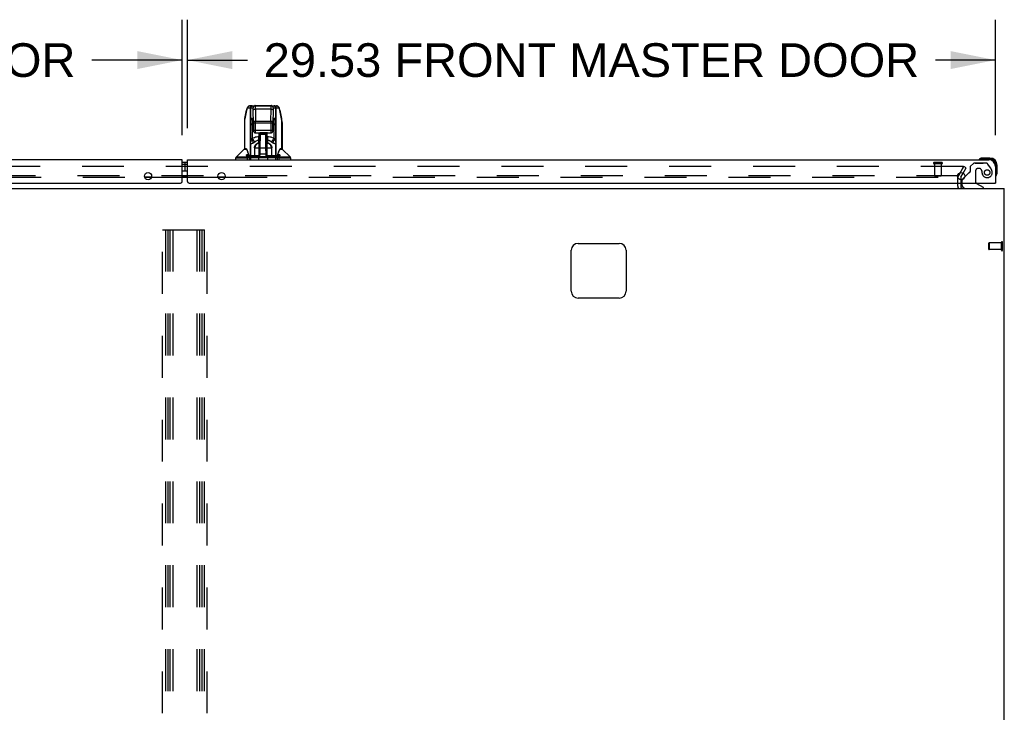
# Model space of a CAD drawing. Header units: inches. Extents: x 0 to 279, y 0 to 180.
# Tile 40 of 41: x 183 to 219, y 125 to 150. Entities that reach past the tile are written whole.
import ezdxf

# ---------------------------------------------------------------- set-up
doc = ezdxf.new("R2010")
doc.units = ezdxf.units.IN
doc.header["$LTSCALE"] = 15.327869
doc.header["$MEASUREMENT"] = 0
doc.linetypes.add('HIDDEN', pattern=[0.2, 0.1, -0.1])
doc.layers.get('0').update_dxf_attribs({"linetype": 'CONTINUOUS'})
for name, color, linetype in [('DEFAULT_2', 8, 'HIDDEN'), ('DIMENSIONS', 7, 'CONTINUOUS'), ('FRONT_MASTER_DOOR_ASSEMBLY', 7, 'CONTINUOUS'), ('FRONT_SLAVE_DOOR_ASSEMBLY', 7, 'CONTINUOUS')]:
    doc.layers.add(name, color=color, linetype=linetype)
doc.styles.get("Standard").update_dxf_attribs({"font": 'arial.ttf'})
doc.dimstyles.new('DIMSTYLE_1', dxfattribs={"dimtxt": 1.229508, "dimasz": 1.639344, "dimexe": 0.09, "dimexo": 0.07, "dimgap": 0.0375, "dimtad": 0, "dimtih": 1, "dimtoh": 1, "dimzin": 4, "dimdsep": 46, "dimtxsty": 'Standard', "dimblk": '_FILLED', "dimblk1": '_FILLED', "dimblk2": '_FILLED', "dimcen": 0.09, "dimazin": 1, "dimtfac": 1, "dimtdec": 3, "dimtofl": 0, "dimtmove": 0, "dimatfit": 3, "dimldrblk": '_FILLED', "dimfxl": 0, "dimtolj": 1, "dimtzin": 4, "dimarcsym": 0})

# ---------------------------------------------------------------- blocks, each defined once
blk = doc.blocks.new('_FILLED')
at = {"color": 0, "linetype": 'ByBlock'}
blk.add_solid([(0, 0), (-1, 0.2), (-1, -0.2)], dxfattribs=at)
blk = doc.blocks.new('*D2')
at = {"layer": 'DIMENSIONS', "color": 2, "linetype": 'Continuous'}
for p, q in [((159.316, 146.227), (159.316, 150.442)), ((188.847, 146.227), (188.847, 150.442)), ((159.316, 148.966), (162.012, 148.966)), ((188.847, 148.966), (185.542, 148.966))]:
    blk.add_line(p, q, dxfattribs=at)
at = {"layer": 'DIMENSIONS', "color": 2, "linetype": 'Continuous', "xscale": 1.6393442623, "yscale": 1.6393442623, "zscale": 1.6393442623, "rotation": 180}
blk.add_blockref('_FILLED', (159.316, 148.966), dxfattribs=at)
at = {"layer": 'DIMENSIONS', "color": 2, "linetype": 'Continuous', "xscale": 1.6393442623, "yscale": 1.6393442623, "zscale": 1.6393442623}
blk.add_blockref('_FILLED', (188.847, 148.966), dxfattribs=at)
at = {"layer": 'DIMENSIONS', "color": 2, "linetype": 'Continuous', "insert": (173.777, 149.581), "char_height": 1.22951, "width": 22.30026, "attachment_point": 2, "line_spacing_factor": 0.9}
blk.add_mtext('29.53 FRONT SLAVE DOOR', dxfattribs=at)
blk = doc.blocks.new('*D12')
at = {"layer": 'DIMENSIONS', "color": 2, "linetype": 'Continuous'}
for p, q in [((189.035, 146.473), (189.035, 150.442)), ((218.566, 146.227), (218.566, 150.442)), ((189.035, 148.966), (191.229, 148.966)), ((218.566, 148.966), (216.372, 148.966))]:
    blk.add_line(p, q, dxfattribs=at)
at = {"layer": 'DIMENSIONS', "color": 2, "linetype": 'Continuous', "xscale": 1.6393442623, "yscale": 1.6393442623, "zscale": 1.6393442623, "rotation": 180}
blk.add_blockref('_FILLED', (189.035, 148.966), dxfattribs=at)
at = {"layer": 'DIMENSIONS', "color": 2, "linetype": 'Continuous', "xscale": 1.6393442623, "yscale": 1.6393442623, "zscale": 1.6393442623}
blk.add_blockref('_FILLED', (218.566, 148.966), dxfattribs=at)
at = {"layer": 'DIMENSIONS', "color": 2, "linetype": 'Continuous', "insert": (203.8, 149.581), "char_height": 1.22951, "width": 23.91371, "attachment_point": 2, "line_spacing_factor": 0.9}
blk.add_mtext('29.53 FRONT MASTER DOOR', dxfattribs=at)

msp = doc.modelspace()

# ---------------------------------------------------------------- linework, layer by layer
at = {"color": 3, "linetype": 'Continuous'}
for p, q in [((187.726, 144.689), (187.469, 144.689)), ((187.721, 144.672), (187.474, 144.672)), ((189.035, 144.689), (188.847, 144.689)), ((189.035, 144.672), (188.847, 144.672)), ((190.413, 144.689), (190.156, 144.689)), ((190.408, 144.672), (190.161, 144.672)), ((217.209, 144.689), (217.187, 144.689)), ((217.295, 144.672), (217.295, 144.591)), ((217.299, 144.689), (217.384, 144.836)), ((217.191, 144.353), (217.191, 144.472)), ((217.295, 144.472), (217.295, 144.353)), ((158.993, 144.268), (218.889, 144.268)), ((218.889, 108.268), (218.889, 144.268)), ((203.316, 142.268), (204.816, 142.268)), ((203.066, 140.518), (203.066, 142.018)), ((205.066, 142.018), (205.066, 140.518)), ((204.816, 140.268), (203.316, 140.268))]:
    msp.add_line(p, q, dxfattribs=at)
for centre, radius, start, end in [((217.328, 144.672), 0.033, 150, 180), ((217.38, 144.353), 0.085, 180, 270), ((203.316, 142.018), 0.25, 90, 180), ((204.816, 142.018), 0.25, 0, 90), ((203.316, 140.518), 0.25, 180, 270), ((204.816, 140.518), 0.25, 270, 360)]:
    msp.add_arc(centre, radius, start, end, dxfattribs=at)
at = {"color": 7, "linetype": 'Continuous'}
msp.add_arc((217.38, 144.353), 0.189, 180, 206.7347, dxfattribs=at)
at = {"layer": 'DEFAULT_2', "color": 8, "linetype": 'HIDDEN'}
for p, q in [((217.373, 145.08), (160.509, 145.08)), ((217.209, 144.741), (217.406, 145.08)), ((217.391, 145.055), (217.209, 144.741)), ((217.384, 144.836), (217.496, 145.028)), ((217.496, 145.028), (217.406, 145.08)), ((217.209, 144.741), (160.673, 144.741)), ((160.695, 144.689), (187.469, 144.689)), ((187.726, 144.689), (188.847, 144.689)), ((189.035, 144.689), (190.156, 144.689)), ((190.413, 144.689), (217.187, 144.689)), ((217.191, 144.472), (217.191, 144.672)), ((217.295, 144.591), (217.295, 144.472)), ((188.129, 109.768), (188.129, 142.768)), ((188.129, 142.768), (189.754, 142.768)), ((188.233, 142.768), (188.233, 109.768)), ((188.316, 142.768), (188.316, 109.768)), ((188.4, 142.768), (188.4, 109.768)), ((188.504, 142.768), (188.504, 109.768)), ((189.379, 142.768), (189.379, 109.768)), ((189.483, 142.768), (189.483, 109.768)), ((189.566, 142.768), (189.566, 109.768)), ((189.65, 142.768), (189.65, 109.768)), ((189.754, 109.768), (189.754, 142.768)), ((218.327, 142.05), (218.327, 142.278)), ((218.784, 142.288), (218.337, 142.288)), ((218.337, 142.288), (218.337, 142.04)), ((218.784, 142.022), (218.784, 142.306)), ((218.827, 142.022), (218.827, 142.306)), ((218.784, 142.04), (218.337, 142.04))]:
    msp.add_line(p, q, dxfattribs=at)
for points in [[(217.39, 145.072), (217.389, 145.074), (217.388, 145.075), (217.386, 145.076), (217.384, 145.078), (217.382, 145.079), (217.38, 145.079), (217.378, 145.08), (217.376, 145.08), (217.373, 145.08)], [(217.39, 145.072), (217.392, 145.07), (217.392, 145.069), (217.393, 145.067), (217.393, 145.065), (217.393, 145.063)], [(217.393, 145.063), (217.393, 145.063), (217.393, 145.061), (217.393, 145.059), (217.392, 145.057), (217.391, 145.055)]]:
    msp.add_lwpolyline(points, dxfattribs=at)
for centre, radius, start, end in [((217.328, 144.672), 0.137, 150, 180), ((218.337, 142.278), 0.01, 90, 180), ((218.805, 142.306), 0.0215, 360, 180), ((218.337, 142.05), 0.01, 180, 270), ((218.805, 142.022), 0.0215, 180, 0)]:
    msp.add_arc(centre, radius, start, end, dxfattribs=at)
at = {"layer": 'FRONT_MASTER_DOOR_ASSEMBLY', "color": 7, "linetype": 'Continuous'}
for p, q in [((191.244, 147.216), (191.436, 147.216)), ((191.401, 147.294), (191.321, 147.294)), ((191.329, 147.216), (191.329, 145.464)), ((191.355, 146.096), (191.355, 147.216)), ((191.406, 147.294), (191.395, 147.293)), ((191.403, 147.294), (192.291, 147.294)), ((191.407, 147.294), (191.406, 147.294)), ((191.409, 147.29), (191.421, 147.293)), ((191.421, 147.293), (191.434, 147.294)), ((191.512, 147.306), (192.099, 147.306)), ((191.519, 147.179), (191.527, 146.727)), ((191.519, 147.179), (192.093, 147.179)), ((192.085, 146.727), (192.093, 147.179)), ((192.175, 147.216), (192.367, 147.216)), ((192.178, 147.294), (192.19, 147.293)), ((192.19, 147.293), (192.202, 147.29)), ((192.217, 147.293), (192.205, 147.294)), ((192.257, 147.216), (192.257, 146.096)), ((192.282, 145.464), (192.282, 147.216)), ((191.132, 146.834), (191.197, 147.14)), ((191.197, 147.123), (191.132, 146.818)), ((191.132, 145.719), (191.132, 146.818)), ((191.202, 147.144), (191.197, 147.123)), ((191.438, 146.83), (191.372, 146.83)), ((191.438, 146.819), (191.439, 146.815)), ((191.439, 146.815), (191.439, 146.811)), ((191.439, 146.811), (191.439, 146.792)), ((191.448, 146.671), (191.44, 147.123)), ((192.172, 147.123), (192.164, 146.671)), ((192.172, 146.792), (192.173, 146.811)), ((192.173, 146.811), (192.173, 146.815)), ((192.239, 146.83), (192.174, 146.83)), ((192.415, 147.123), (192.41, 147.144)), ((192.415, 147.14), (192.48, 146.834)), ((192.48, 146.818), (192.415, 147.123)), ((192.485, 146.803), (192.48, 146.834)), ((192.48, 146.818), (192.48, 145.719)), ((191.117, 146.692), (191.117, 145.719)), ((191.355, 146.096), (191.365, 146.643)), ((191.412, 146.61), (191.403, 146.108)), ((191.412, 146.61), (191.442, 146.61)), ((191.439, 146.782), (191.42, 146.782)), ((191.439, 146.804), (191.446, 146.389)), ((191.439, 146.792), (191.439, 146.793)), ((191.446, 146.388), (191.439, 146.792)), ((191.448, 146.671), (191.448, 146.389)), ((191.448, 146.671), (192.164, 146.671)), ((191.527, 146.31), (191.527, 146.727)), ((192.085, 146.727), (191.527, 146.727)), ((192.085, 146.727), (192.085, 146.31)), ((192.164, 146.389), (192.164, 146.671)), ((192.172, 146.793), (192.165, 146.388)), ((192.169, 146.61), (192.2, 146.61)), ((192.172, 146.793), (192.173, 146.804)), ((192.172, 146.793), (192.172, 146.792)), ((192.192, 146.782), (192.172, 146.782)), ((192.208, 146.108), (192.2, 146.61)), ((192.247, 146.643), (192.257, 146.096)), ((192.495, 146.691), (192.495, 145.719)), ((191.387, 146.065), (191.398, 146.093)), ((191.398, 146.093), (191.403, 146.108)), ((191.446, 146.389), (191.446, 146.388)), ((192.165, 146.389), (191.446, 146.389)), ((191.514, 146.311), (191.527, 146.31)), ((191.518, 146.31), (191.525, 146.31)), ((191.527, 146.31), (191.647, 146.31)), ((191.649, 145.944), (191.649, 146.171)), ((191.664, 146.171), (191.649, 146.171)), ((191.656, 145.464), (191.671, 146.311)), ((191.664, 145.895), (191.664, 146.311)), ((191.67, 146.247), (191.664, 146.247)), ((191.69, 146.26), (191.681, 145.759)), ((191.683, 146.311), (191.683, 146.313)), ((191.929, 146.313), (191.683, 146.313)), ((191.683, 146.311), (191.929, 146.311)), ((191.691, 146.31), (191.69, 146.26)), ((191.69, 146.26), (191.898, 146.26)), ((191.898, 146.26), (191.897, 146.31)), ((191.907, 145.759), (191.898, 146.26)), ((191.932, 145.444), (191.917, 146.311)), ((191.918, 146.247), (191.947, 146.247)), ((191.921, 146.311), (191.921, 146.247)), ((191.929, 146.313), (191.929, 146.311)), ((191.947, 145.444), (191.947, 146.311)), ((191.963, 146.171), (191.947, 146.171)), ((191.963, 146.171), (191.963, 145.944)), ((191.965, 146.31), (192.085, 146.31)), ((192.165, 146.388), (192.165, 146.389)), ((192.165, 146.388), (192.165, 146.388)), ((191.338, 145.91), (191.338, 145.464)), ((191.369, 146.014), (191.387, 146.065)), ((191.488, 145.759), (191.488, 145.464)), ((191.488, 145.759), (191.662, 145.759)), ((191.505, 145.464), (191.505, 145.759)), ((191.649, 146.032), (191.664, 146.032)), ((191.652, 145.929), (191.649, 145.944)), ((191.656, 145.93), (191.652, 145.929)), ((191.66, 145.931), (191.656, 145.93)), ((191.664, 145.932), (191.66, 145.931)), ((191.661, 145.947), (191.664, 145.948)), ((191.662, 145.759), (191.681, 145.759)), ((191.667, 146.086), (191.664, 146.086)), ((191.667, 146.074), (191.664, 146.074)), ((191.681, 145.759), (191.677, 145.523)), ((191.681, 145.759), (191.907, 145.759)), ((191.911, 145.523), (191.907, 145.759)), ((191.907, 145.759), (191.926, 145.759)), ((191.947, 146.086), (191.921, 146.086)), ((191.947, 146.074), (191.921, 146.074)), ((191.925, 145.845), (191.947, 145.845)), ((191.947, 145.842), (191.925, 145.842)), ((191.947, 146.032), (191.963, 146.032)), ((191.951, 145.931), (191.947, 145.932)), ((191.947, 145.759), (192.124, 145.759)), ((191.955, 145.93), (191.951, 145.931)), ((191.959, 145.929), (191.955, 145.93)), ((191.959, 145.929), (191.963, 145.944)), ((192.106, 145.759), (192.106, 145.464)), ((192.124, 145.464), (192.124, 145.759)), ((192.273, 145.464), (192.273, 145.91)), ((190.802, 145.326), (190.802, 145.388)), ((190.802, 145.388), (191.208, 145.388)), ((191.111, 145.714), (190.813, 145.416)), ((191.214, 145.416), (190.813, 145.416)), ((191.111, 145.714), (191.19, 145.714)), ((191.19, 145.719), (191.117, 145.719)), ((191.186, 145.719), (191.192, 145.71)), ((191.269, 145.502), (191.193, 145.502)), ((191.223, 145.389), (191.223, 145.326)), ((191.253, 145.555), (191.267, 145.508)), ((191.267, 145.513), (191.272, 145.499)), ((191.267, 145.508), (191.27, 145.5)), ((191.285, 145.467), (191.29, 145.46)), ((191.656, 145.464), (191.301, 145.464)), ((191.301, 145.326), (191.301, 145.405)), ((191.303, 145.405), (191.301, 145.405)), ((191.303, 145.405), (192.309, 145.405)), ((191.32, 145.444), (192.292, 145.444)), ((191.32, 145.444), (191.32, 145.444)), ((191.323, 145.439), (191.329, 145.442)), ((191.327, 145.442), (191.333, 145.443)), ((191.333, 145.443), (191.338, 145.444)), ((191.342, 145.405), (191.342, 145.326)), ((191.345, 145.444), (191.348, 145.444)), ((191.354, 145.444), (191.358, 145.444)), ((191.65, 145.326), (191.65, 145.444)), ((191.657, 145.516), (191.657, 145.49)), ((191.677, 145.523), (191.658, 145.523)), ((191.664, 145.444), (191.664, 145.448)), ((191.677, 145.523), (191.676, 145.444)), ((191.911, 145.523), (191.677, 145.523)), ((191.912, 145.444), (191.911, 145.523)), ((191.93, 145.523), (191.911, 145.523)), ((191.931, 145.49), (191.931, 145.516)), ((192.311, 145.464), (191.947, 145.464)), ((191.962, 145.444), (191.962, 145.326)), ((192.246, 145.441), (192.241, 145.443)), ((192.25, 145.439), (192.246, 145.441)), ((192.258, 145.444), (192.254, 145.444)), ((192.27, 145.444), (192.276, 145.443)), ((192.27, 145.326), (192.27, 145.405)), ((192.279, 145.443), (192.274, 145.444)), ((192.276, 145.443), (192.282, 145.442)), ((192.285, 145.442), (192.279, 145.443)), ((192.292, 145.444), (192.292, 145.444)), ((192.311, 145.405), (192.309, 145.405)), ((192.311, 145.405), (192.311, 145.326)), ((192.332, 145.411), (192.323, 145.408)), ((192.34, 145.499), (192.345, 145.513)), ((192.342, 145.499), (192.344, 145.508)), ((192.419, 145.502), (192.342, 145.502)), ((192.389, 145.326), (192.389, 145.389)), ((192.798, 145.416), (192.397, 145.416)), ((192.404, 145.388), (192.81, 145.388)), ((192.419, 145.709), (192.424, 145.718)), ((192.495, 145.719), (192.422, 145.719)), ((192.422, 145.714), (192.5, 145.714)), ((192.5, 145.714), (192.798, 145.416)), ((192.81, 145.326), (192.81, 145.388)), ((218.069, 145.383), (218.107, 145.386)), ((218.071, 145.368), (218.069, 145.383)), ((218.071, 145.326), (218.071, 145.368)), ((218.363, 145.386), (218.107, 145.386)), ((218.107, 145.371), (218.107, 145.386)), ((218.363, 145.371), (218.107, 145.371)), ((218.363, 145.371), (218.363, 145.386)), ((188.847, 145.162), (189.035, 145.162)), ((188.945, 145.222), (188.945, 144.902)), ((189.035, 145.222), (188.945, 145.222)), ((217.978, 145.341), (217.971, 145.339)), ((218.363, 145.341), (217.978, 145.341)), ((218.363, 145.326), (218.363, 145.341)), ((218.566, 145.123), (218.581, 145.123)), ((218.566, 145.079), (218.566, 145.123)), ((218.581, 144.738), (218.581, 145.123)), ((218.611, 145.123), (218.626, 145.123)), ((218.611, 144.866), (218.611, 145.123)), ((218.626, 144.866), (218.626, 145.123)), ((189.035, 144.902), (188.945, 144.902)), ((217.447, 144.699), (217.366, 144.618)), ((218.566, 144.831), (218.608, 144.831)), ((218.579, 144.731), (218.581, 144.738)), ((218.608, 144.831), (218.623, 144.829)), ((218.611, 144.866), (218.626, 144.866)), ((217.337, 144.472), (217.337, 144.425)), ((218.124, 144.307), (217.886, 144.445)), ((218.124, 144.268), (218.124, 144.307)), ((218.546, 144.472), (218.566, 144.472))]:
    msp.add_line(p, q, dxfattribs=at)
at = {"layer": 'FRONT_MASTER_DOOR_ASSEMBLY', "color": 3, "linetype": 'Continuous'}
for p, q in [((189.035, 144.534), (189.035, 145.326)), ((189.035, 145.326), (218.32, 145.326)), ((218.566, 145.079), (218.566, 144.472)), ((189.097, 144.472), (218.546, 144.472))]:
    msp.add_line(p, q, dxfattribs=at)
at = {"layer": 'FRONT_MASTER_DOOR_ASSEMBLY', "color": 8, "linetype": 'HIDDEN'}
for p, q in [((216.604, 145.222), (216.32, 145.222)), ((216.604, 145.179), (216.32, 145.179)), ((216.338, 145.179), (216.338, 144.732)), ((216.586, 145.179), (216.586, 144.732)), ((217.77, 145.201), (217.644, 145.075)), ((217.644, 145.075), (217.644, 144.896)), ((218.221, 145.201), (217.77, 145.201)), ((217.828, 145.201), (218.115, 145.201)), ((217.967, 145.009), (217.934, 145.009)), ((218.387, 145.023), (218.286, 145.167)), ((216.586, 144.732), (216.338, 144.732)), ((216.576, 144.722), (216.348, 144.722)), ((217.585, 144.837), (217.447, 144.699)), ((217.836, 144.911), (217.836, 144.531)), ((218.065, 144.922), (218.065, 144.911)), ((218.084, 144.801), (218.084, 144.801)), ((217.337, 144.547), (217.337, 144.472)), ((217.494, 144.268), (218.124, 144.268))]:
    msp.add_line(p, q, dxfattribs=at)
at = {"layer": 'FRONT_MASTER_DOOR_ASSEMBLY', "color": 7, "linetype": 'Continuous'}
for points in [[(191.321, 147.294), (191.317, 147.294), (191.302, 147.292), (191.287, 147.288), (191.273, 147.281), (191.261, 147.272), (191.25, 147.262), (191.24, 147.251), (191.232, 147.239), (191.225, 147.225), (191.218, 147.211), (191.212, 147.194), (191.206, 147.176), (191.2, 147.155), (191.197, 147.14)], [(191.244, 147.216), (191.238, 147.214), (191.231, 147.209), (191.225, 147.202), (191.219, 147.191), (191.213, 147.178), (191.207, 147.162), (191.202, 147.144)], [(191.244, 147.216), (191.245, 147.228), (191.248, 147.24), (191.253, 147.251), (191.259, 147.261), (191.266, 147.27), (191.275, 147.279), (191.285, 147.285), (191.297, 147.29), (191.309, 147.293), (191.321, 147.294)], [(191.395, 147.293), (191.382, 147.29), (191.371, 147.286), (191.361, 147.279), (191.352, 147.271), (191.344, 147.262), (191.338, 147.251), (191.333, 147.24), (191.33, 147.228), (191.329, 147.216)], [(191.355, 147.216), (191.356, 147.228), (191.359, 147.24), (191.364, 147.251), (191.37, 147.262), (191.378, 147.271), (191.387, 147.279), (191.398, 147.286), (191.409, 147.29)], [(191.515, 147.294), (191.502, 147.293), (191.491, 147.29), (191.48, 147.286), (191.469, 147.28), (191.46, 147.272), (191.452, 147.263), (191.445, 147.252), (191.44, 147.241), (191.437, 147.228), (191.436, 147.216)], [(191.44, 147.123), (191.44, 147.144), (191.439, 147.162), (191.439, 147.178), (191.438, 147.192), (191.438, 147.202), (191.437, 147.209), (191.437, 147.214), (191.436, 147.216)], [(191.44, 147.123), (191.441, 147.132), (191.444, 147.14), (191.449, 147.148), (191.455, 147.155), (191.463, 147.162), (191.472, 147.168), (191.482, 147.172), (191.494, 147.176), (191.506, 147.178), (191.519, 147.179)], [(191.515, 147.294), (191.515, 147.292), (191.516, 147.287), (191.516, 147.277), (191.517, 147.264), (191.517, 147.248), (191.518, 147.228), (191.518, 147.205), (191.519, 147.179)], [(192.093, 147.179), (192.093, 147.205), (192.094, 147.228), (192.094, 147.248), (192.095, 147.264), (192.095, 147.277), (192.096, 147.287), (192.096, 147.292), (192.097, 147.294)], [(192.093, 147.179), (192.105, 147.178), (192.117, 147.176), (192.128, 147.173), (192.138, 147.168), (192.147, 147.163), (192.155, 147.157), (192.162, 147.149), (192.167, 147.141), (192.17, 147.132), (192.172, 147.123)], [(192.175, 147.216), (192.174, 147.228), (192.172, 147.24), (192.167, 147.251), (192.161, 147.261), (192.153, 147.27), (192.144, 147.279), (192.133, 147.285), (192.122, 147.29), (192.11, 147.293), (192.097, 147.294)], [(192.175, 147.216), (192.175, 147.214), (192.174, 147.209), (192.174, 147.202), (192.173, 147.192), (192.173, 147.178), (192.172, 147.162), (192.172, 147.144), (192.172, 147.123)], [(192.202, 147.29), (192.214, 147.286), (192.224, 147.279), (192.233, 147.271), (192.241, 147.262), (192.248, 147.251), (192.253, 147.24), (192.256, 147.228), (192.257, 147.216)], [(192.282, 147.216), (192.281, 147.228), (192.279, 147.24), (192.274, 147.251), (192.268, 147.262), (192.26, 147.271), (192.251, 147.279), (192.24, 147.286), (192.229, 147.29), (192.217, 147.293)], [(192.391, 147.217), (192.385, 147.229), (192.378, 147.241), (192.371, 147.252), (192.363, 147.261), (192.353, 147.27), (192.343, 147.278), (192.331, 147.285), (192.318, 147.29), (192.305, 147.293), (192.291, 147.294)], [(192.302, 147.293), (192.314, 147.29), (192.325, 147.286), (192.335, 147.28), (192.344, 147.272), (192.352, 147.263), (192.358, 147.252), (192.363, 147.241), (192.366, 147.228), (192.367, 147.216)], [(192.41, 147.144), (192.405, 147.162), (192.399, 147.178), (192.393, 147.191), (192.387, 147.202), (192.38, 147.209), (192.374, 147.214), (192.367, 147.216)], [(192.415, 147.14), (192.412, 147.152), (192.407, 147.171), (192.402, 147.188), (192.397, 147.203), (192.391, 147.217)], [(191.132, 146.834), (191.126, 146.802), (191.12, 146.76), (191.117, 146.718), (191.117, 146.692)], [(191.132, 146.818), (191.125, 146.785), (191.12, 146.753), (191.118, 146.719), (191.117, 146.692)], [(191.132, 146.818), (191.131, 146.827), (191.132, 146.834)], [(191.197, 147.14), (191.196, 147.132), (191.197, 147.123)], [(191.365, 146.643), (191.365, 146.685), (191.366, 146.722), (191.367, 146.754), (191.368, 146.781), (191.369, 146.802), (191.37, 146.817), (191.371, 146.827), (191.372, 146.83)], [(191.42, 146.782), (191.412, 146.783), (191.405, 146.785), (191.398, 146.787), (191.392, 146.791), (191.387, 146.796), (191.382, 146.801), (191.378, 146.808), (191.375, 146.815), (191.373, 146.822), (191.372, 146.83)], [(191.438, 146.83), (191.438, 146.822), (191.438, 146.822)], [(191.438, 146.83), (191.438, 146.829), (191.438, 146.825), (191.438, 146.82), (191.439, 146.813), (191.439, 146.804)], [(191.438, 146.823), (191.438, 146.823), (191.438, 146.823), (191.438, 146.823), (191.438, 146.822), (191.438, 146.821), (191.438, 146.82), (191.438, 146.819)], [(192.173, 146.822), (192.173, 146.822), (192.174, 146.83)], [(192.173, 146.804), (192.173, 146.813), (192.173, 146.82), (192.173, 146.825), (192.174, 146.829), (192.174, 146.83)], [(192.173, 146.815), (192.173, 146.819), (192.173, 146.82), (192.173, 146.821), (192.173, 146.822), (192.173, 146.823), (192.173, 146.823)], [(192.239, 146.83), (192.239, 146.822), (192.237, 146.815), (192.234, 146.809), (192.23, 146.802), (192.226, 146.797), (192.22, 146.792), (192.214, 146.788), (192.207, 146.785), (192.2, 146.783), (192.192, 146.782)], [(192.239, 146.83), (192.24, 146.827), (192.241, 146.817), (192.242, 146.802), (192.243, 146.781), (192.244, 146.754), (192.245, 146.722), (192.246, 146.685), (192.247, 146.643)], [(192.415, 147.123), (192.415, 147.132), (192.415, 147.14)], [(192.48, 146.834), (192.48, 146.827), (192.48, 146.818)], [(192.495, 146.691), (192.491, 146.75), (192.48, 146.818)], [(191.365, 146.643), (191.365, 146.638), (191.367, 146.633), (191.37, 146.628), (191.373, 146.624), (191.378, 146.62), (191.384, 146.616), (191.39, 146.614), (191.397, 146.611), (191.404, 146.61), (191.412, 146.61)], [(191.42, 146.782), (191.419, 146.78), (191.417, 146.771), (191.416, 146.757), (191.415, 146.738), (191.414, 146.713), (191.413, 146.683), (191.413, 146.648), (191.412, 146.61)], [(191.527, 146.727), (191.514, 146.726), (191.502, 146.724), (191.491, 146.721), (191.481, 146.716), (191.471, 146.71), (191.463, 146.704), (191.457, 146.696), (191.452, 146.688), (191.449, 146.68), (191.448, 146.671)], [(192.164, 146.671), (192.163, 146.68), (192.16, 146.688), (192.155, 146.696), (192.148, 146.704), (192.14, 146.71), (192.131, 146.716), (192.12, 146.721), (192.109, 146.724), (192.097, 146.726), (192.085, 146.727)], [(192.2, 146.61), (192.199, 146.648), (192.198, 146.683), (192.197, 146.713), (192.196, 146.738), (192.195, 146.757), (192.194, 146.771), (192.193, 146.78), (192.192, 146.782)], [(192.2, 146.61), (192.207, 146.61), (192.214, 146.611), (192.221, 146.613), (192.227, 146.616), (192.232, 146.619), (192.237, 146.623), (192.241, 146.627), (192.244, 146.632), (192.246, 146.638), (192.247, 146.643)], [(192.495, 146.691), (192.494, 146.719), (192.491, 146.761), (192.485, 146.803)], [(191.338, 145.91), (191.343, 145.941), (191.347, 145.972), (191.35, 146.003), (191.352, 146.034), (191.354, 146.065), (191.355, 146.096)], [(191.387, 146.065), (191.38, 146.067), (191.374, 146.07), (191.369, 146.073), (191.364, 146.077), (191.36, 146.081), (191.357, 146.086), (191.356, 146.091), (191.355, 146.096)], [(191.403, 146.108), (191.443, 146.128), (191.483, 146.143), (191.525, 146.156), (191.567, 146.164), (191.608, 146.169), (191.649, 146.171)], [(191.497, 145.969), (191.489, 145.989), (191.478, 146.008), (191.468, 146.027), (191.456, 146.046), (191.443, 146.063), (191.43, 146.08), (191.417, 146.095), (191.403, 146.108)], [(191.446, 146.389), (191.447, 146.376), (191.45, 146.364), (191.455, 146.352), (191.462, 146.342), (191.47, 146.333), (191.479, 146.325), (191.49, 146.318), (191.502, 146.314), (191.513, 146.311), (191.525, 146.31)], [(191.446, 146.388), (191.447, 146.376), (191.451, 146.363), (191.456, 146.351), (191.463, 146.34), (191.472, 146.331), (191.483, 146.323), (191.494, 146.317), (191.506, 146.312), (191.518, 146.31)], [(191.448, 146.389), (191.449, 146.376), (191.452, 146.364), (191.456, 146.353), (191.463, 146.342), (191.471, 146.333), (191.48, 146.325), (191.491, 146.319), (191.502, 146.314), (191.514, 146.311)], [(191.647, 146.31), (191.652, 146.31), (191.658, 146.311), (191.664, 146.311)], [(191.647, 146.31), (191.65, 146.31), (191.659, 146.31), (191.668, 146.311)], [(191.664, 146.311), (191.67, 146.312), (191.676, 146.312), (191.683, 146.313)], [(191.668, 146.311), (191.676, 146.311), (191.683, 146.311)], [(191.69, 146.26), (191.687, 146.26), (191.684, 146.261), (191.681, 146.261), (191.679, 146.262), (191.677, 146.264), (191.674, 146.265), (191.673, 146.267), (191.672, 146.269), (191.671, 146.271), (191.671, 146.273)], [(191.917, 146.273), (191.917, 146.271), (191.916, 146.269), (191.915, 146.267), (191.914, 146.265), (191.912, 146.264), (191.909, 146.263), (191.907, 146.262), (191.904, 146.261), (191.901, 146.26), (191.898, 146.26)], [(191.947, 146.311), (191.941, 146.312), (191.935, 146.312), (191.929, 146.313)], [(191.929, 146.311), (191.937, 146.311), (191.946, 146.311)], [(191.946, 146.311), (191.954, 146.31), (191.963, 146.31), (191.965, 146.31)], [(191.965, 146.31), (191.959, 146.31), (191.954, 146.311), (191.947, 146.311)], [(191.963, 146.171), (192.004, 146.169), (192.045, 146.164), (192.087, 146.156), (192.128, 146.143), (192.169, 146.128), (192.208, 146.108)], [(192.085, 146.31), (192.097, 146.311), (192.109, 146.314), (192.121, 146.319), (192.131, 146.325), (192.141, 146.333), (192.149, 146.342), (192.155, 146.353), (192.16, 146.364), (192.163, 146.376), (192.164, 146.389)], [(192.086, 146.31), (192.098, 146.311), (192.109, 146.314), (192.121, 146.318), (192.131, 146.324), (192.14, 146.332), (192.148, 146.34), (192.155, 146.351), (192.161, 146.363), (192.164, 146.375), (192.165, 146.389)], [(192.086, 146.31), (192.095, 146.311), (192.107, 146.313), (192.119, 146.317), (192.13, 146.323), (192.14, 146.332), (192.149, 146.341), (192.156, 146.352), (192.161, 146.364), (192.164, 146.377), (192.165, 146.388)], [(192.114, 145.969), (192.123, 145.989), (192.133, 146.008), (192.144, 146.027), (192.156, 146.046), (192.168, 146.063), (192.181, 146.08), (192.195, 146.095), (192.208, 146.108)], [(192.208, 146.108), (192.211, 146.101), (192.224, 146.065)], [(192.257, 146.096), (192.256, 146.091), (192.254, 146.086), (192.251, 146.082), (192.248, 146.077), (192.243, 146.073), (192.238, 146.07), (192.231, 146.067), (192.224, 146.065)], [(192.257, 146.096), (192.257, 146.065), (192.259, 146.034), (192.262, 146.003), (192.265, 145.972), (192.269, 145.941), (192.273, 145.91)], [(191.338, 145.91), (191.345, 145.937), (191.353, 145.963), (191.361, 145.989), (191.369, 146.014)], [(191.449, 145.934), (191.431, 145.925), (191.414, 145.918), (191.398, 145.913), (191.382, 145.909), (191.368, 145.908), (191.355, 145.907), (191.345, 145.908), (191.338, 145.91)], [(191.449, 145.934), (191.443, 145.957), (191.435, 145.981), (191.425, 146.004), (191.414, 146.026), (191.401, 146.046), (191.387, 146.065)], [(191.497, 145.969), (191.489, 145.962), (191.481, 145.955), (191.473, 145.949), (191.464, 145.943), (191.456, 145.938), (191.449, 145.934)], [(191.488, 145.759), (191.489, 145.779), (191.492, 145.799), (191.498, 145.819), (191.506, 145.838), (191.517, 145.857), (191.53, 145.874), (191.545, 145.89), (191.562, 145.905), (191.582, 145.917), (191.603, 145.928), (191.625, 145.937), (191.649, 145.944)], [(191.649, 146.032), (191.63, 146.031), (191.611, 146.028), (191.591, 146.023), (191.571, 146.016), (191.553, 146.007), (191.534, 145.997), (191.516, 145.984), (191.497, 145.969)], [(191.652, 145.929), (191.631, 145.922), (191.61, 145.914), (191.591, 145.904), (191.574, 145.892), (191.558, 145.879), (191.544, 145.864), (191.532, 145.849), (191.523, 145.832), (191.515, 145.814), (191.51, 145.796), (191.506, 145.778), (191.505, 145.759)], [(191.649, 145.944), (191.651, 145.945), (191.654, 145.945), (191.656, 145.946), (191.659, 145.946), (191.661, 145.947)], [(191.947, 145.948), (191.95, 145.947), (191.953, 145.946), (191.955, 145.946), (191.958, 145.945), (191.96, 145.945), (191.963, 145.944)], [(192.106, 145.759), (192.105, 145.778), (192.102, 145.796), (192.096, 145.815), (192.089, 145.832), (192.079, 145.849), (192.067, 145.865), (192.053, 145.879), (192.038, 145.892), (192.02, 145.904), (192.001, 145.914), (191.981, 145.922), (191.959, 145.929)], [(192.114, 145.969), (192.103, 145.978), (192.091, 145.987), (192.08, 145.995), (192.068, 146.002), (192.057, 146.008), (192.046, 146.013), (192.035, 146.018), (192.024, 146.022), (192.014, 146.025), (192.003, 146.027), (191.993, 146.029), (191.983, 146.031), (191.973, 146.031), (191.963, 146.032)], [(191.963, 145.944), (191.986, 145.937), (192.009, 145.928), (192.03, 145.917), (192.049, 145.905), (192.066, 145.89), (192.082, 145.874), (192.095, 145.857), (192.105, 145.838), (192.114, 145.819), (192.119, 145.799), (192.123, 145.779), (192.124, 145.759)], [(192.163, 145.934), (192.155, 145.938), (192.147, 145.943), (192.139, 145.949), (192.131, 145.955), (192.122, 145.962), (192.114, 145.969)], [(192.163, 145.934), (192.169, 145.957), (192.177, 145.981), (192.186, 146.004), (192.198, 146.026), (192.21, 146.046), (192.224, 146.065)], [(192.273, 145.91), (192.266, 145.908), (192.256, 145.907), (192.244, 145.908), (192.229, 145.909), (192.214, 145.913), (192.197, 145.918), (192.18, 145.925), (192.163, 145.934)], [(192.224, 146.065), (192.242, 146.014), (192.251, 145.988), (192.259, 145.963), (192.266, 145.937), (192.273, 145.91)], [(191.19, 145.719), (191.202, 145.695), (191.215, 145.666), (191.227, 145.633), (191.24, 145.597), (191.253, 145.557), (191.267, 145.513)], [(191.192, 145.71), (191.206, 145.682), (191.221, 145.646), (191.236, 145.604), (191.253, 145.555)], [(191.214, 145.416), (191.211, 145.431), (191.207, 145.446), (191.203, 145.461), (191.2, 145.475), (191.196, 145.488), (191.193, 145.502)], [(191.28, 145.423), (191.267, 145.432), (191.254, 145.444), (191.24, 145.456), (191.225, 145.47), (191.209, 145.485), (191.193, 145.502)], [(191.193, 145.502), (191.214, 145.49), (191.236, 145.479), (191.256, 145.47), (191.275, 145.461), (191.293, 145.454), (191.296, 145.453)], [(191.214, 145.416), (191.212, 145.412), (191.211, 145.408), (191.209, 145.403), (191.208, 145.398), (191.208, 145.393), (191.208, 145.388)], [(191.223, 145.389), (191.22, 145.389), (191.218, 145.389), (191.215, 145.388), (191.213, 145.388), (191.21, 145.388), (191.208, 145.388)], [(191.214, 145.416), (191.216, 145.416), (191.218, 145.416), (191.22, 145.415), (191.222, 145.415), (191.224, 145.415), (191.226, 145.415)], [(191.223, 145.389), (191.222, 145.394), (191.222, 145.399), (191.223, 145.403), (191.223, 145.408), (191.224, 145.412), (191.226, 145.415)], [(191.28, 145.411), (191.272, 145.406), (191.263, 145.402), (191.254, 145.398), (191.244, 145.395), (191.234, 145.392), (191.223, 145.389)], [(191.226, 145.415), (191.236, 145.416), (191.246, 145.417), (191.255, 145.418), (191.264, 145.419), (191.272, 145.421), (191.28, 145.423)], [(191.267, 145.508), (191.267, 145.51), (191.267, 145.513)], [(191.27, 145.5), (191.275, 145.487), (191.279, 145.476), (191.285, 145.467)], [(191.272, 145.499), (191.277, 145.486), (191.283, 145.477), (191.288, 145.47), (191.294, 145.465), (191.301, 145.464)], [(191.28, 145.423), (191.279, 145.421), (191.279, 145.419), (191.279, 145.417), (191.279, 145.415), (191.279, 145.413), (191.28, 145.411)], [(191.305, 145.448), (191.303, 145.447), (191.3, 145.446), (191.297, 145.444), (191.294, 145.442), (191.291, 145.439), (191.287, 145.436), (191.285, 145.432), (191.282, 145.428), (191.28, 145.423)], [(191.28, 145.411), (191.28, 145.417), (191.282, 145.422), (191.284, 145.427), (191.286, 145.431), (191.289, 145.435), (191.291, 145.439), (191.294, 145.442), (191.298, 145.444), (191.301, 145.446), (191.304, 145.447), (191.305, 145.448)], [(191.301, 145.405), (191.299, 145.405), (191.296, 145.406), (191.293, 145.407), (191.289, 145.408), (191.28, 145.411)], [(191.29, 145.46), (191.296, 145.454), (191.303, 145.449), (191.31, 145.445), (191.318, 145.444), (191.32, 145.444)], [(191.32, 145.444), (191.316, 145.444), (191.313, 145.445), (191.309, 145.447), (191.307, 145.449), (191.304, 145.452), (191.302, 145.456), (191.301, 145.46), (191.301, 145.464)], [(191.301, 145.405), (191.301, 145.411), (191.303, 145.417), (191.305, 145.422), (191.308, 145.427), (191.312, 145.432), (191.316, 145.436), (191.321, 145.439), (191.327, 145.442)], [(191.303, 145.405), (191.303, 145.411), (191.305, 145.417), (191.307, 145.422), (191.31, 145.427), (191.314, 145.432), (191.318, 145.436), (191.323, 145.439)], [(191.329, 145.464), (191.33, 145.46), (191.331, 145.456), (191.332, 145.453), (191.335, 145.45), (191.338, 145.447), (191.341, 145.445), (191.345, 145.444)], [(191.329, 145.442), (191.335, 145.443), (191.341, 145.444)], [(191.338, 145.464), (191.339, 145.46), (191.34, 145.456), (191.341, 145.453), (191.344, 145.45), (191.347, 145.447), (191.35, 145.445), (191.354, 145.444)], [(191.361, 145.439), (191.357, 145.436), (191.353, 145.432), (191.35, 145.428), (191.347, 145.424), (191.345, 145.42), (191.343, 145.415), (191.342, 145.41), (191.342, 145.405)], [(191.37, 145.443), (191.366, 145.441), (191.361, 145.439)], [(191.38, 145.444), (191.375, 145.444), (191.37, 145.443)], [(191.488, 145.464), (191.488, 145.46), (191.489, 145.456), (191.49, 145.453), (191.491, 145.45), (191.492, 145.447), (191.494, 145.445), (191.496, 145.444), (191.498, 145.444)], [(191.505, 145.464), (191.505, 145.46), (191.505, 145.456), (191.504, 145.453), (191.503, 145.45), (191.502, 145.447), (191.501, 145.445), (191.499, 145.444), (191.498, 145.444)], [(192.106, 145.464), (192.106, 145.46), (192.107, 145.456), (192.107, 145.453), (192.108, 145.45), (192.109, 145.447), (192.111, 145.445), (192.112, 145.444), (192.114, 145.444)], [(192.114, 145.444), (192.116, 145.444), (192.117, 145.445), (192.119, 145.447), (192.121, 145.45), (192.122, 145.453), (192.123, 145.456), (192.123, 145.46), (192.124, 145.464)], [(192.241, 145.443), (192.236, 145.444), (192.231, 145.444)], [(192.27, 145.405), (192.269, 145.41), (192.268, 145.415), (192.267, 145.42), (192.265, 145.424), (192.262, 145.428), (192.258, 145.432), (192.255, 145.436), (192.25, 145.439)], [(192.273, 145.464), (192.273, 145.46), (192.272, 145.456), (192.27, 145.453), (192.268, 145.45), (192.265, 145.447), (192.261, 145.445), (192.258, 145.444)], [(192.263, 145.444), (192.267, 145.444), (192.27, 145.445)], [(192.27, 145.445), (192.274, 145.447), (192.277, 145.45), (192.279, 145.453), (192.281, 145.456), (192.282, 145.46), (192.282, 145.464)], [(192.282, 145.442), (192.287, 145.44), (192.292, 145.437)], [(192.311, 145.405), (192.31, 145.411), (192.309, 145.417), (192.307, 145.422), (192.304, 145.427), (192.3, 145.432), (192.295, 145.436), (192.29, 145.439), (192.285, 145.442)], [(192.311, 145.464), (192.31, 145.46), (192.309, 145.456), (192.308, 145.453), (192.305, 145.45), (192.302, 145.447), (192.299, 145.445), (192.295, 145.444), (192.292, 145.444)], [(192.292, 145.444), (192.293, 145.444), (192.301, 145.445), (192.308, 145.449), (192.315, 145.453)], [(192.292, 145.437), (192.297, 145.433), (192.301, 145.428), (192.304, 145.423), (192.307, 145.417), (192.308, 145.411), (192.309, 145.405)], [(192.332, 145.423), (192.33, 145.428), (192.327, 145.432), (192.324, 145.436), (192.321, 145.439), (192.318, 145.442), (192.315, 145.444), (192.311, 145.446), (192.308, 145.447), (192.307, 145.448)], [(192.307, 145.448), (192.308, 145.447), (192.311, 145.446), (192.314, 145.444), (192.317, 145.442), (192.32, 145.439), (192.323, 145.435), (192.326, 145.431), (192.328, 145.427), (192.33, 145.422), (192.331, 145.417), (192.332, 145.411)], [(192.311, 145.464), (192.317, 145.465), (192.323, 145.47), (192.329, 145.477), (192.334, 145.486), (192.34, 145.499)], [(192.323, 145.408), (192.319, 145.407), (192.316, 145.406), (192.313, 145.405), (192.311, 145.405)], [(192.315, 145.453), (192.319, 145.454), (192.337, 145.461), (192.356, 145.47), (192.376, 145.479), (192.397, 145.49), (192.419, 145.502)], [(192.315, 145.453), (192.321, 145.46), (192.327, 145.467)], [(192.327, 145.467), (192.332, 145.476), (192.337, 145.486), (192.342, 145.499)], [(192.419, 145.502), (192.403, 145.485), (192.387, 145.47), (192.372, 145.456), (192.358, 145.444), (192.344, 145.432), (192.332, 145.423)], [(192.332, 145.411), (192.332, 145.413), (192.332, 145.415), (192.332, 145.417), (192.332, 145.419), (192.332, 145.421), (192.332, 145.423)], [(192.332, 145.423), (192.339, 145.421), (192.347, 145.419), (192.356, 145.418), (192.365, 145.417), (192.375, 145.416), (192.386, 145.415)], [(192.389, 145.389), (192.378, 145.392), (192.367, 145.395), (192.358, 145.398), (192.348, 145.402), (192.34, 145.406), (192.332, 145.411)], [(192.344, 145.508), (192.358, 145.553), (192.374, 145.602), (192.39, 145.644), (192.405, 145.681), (192.419, 145.709)], [(192.345, 145.513), (192.345, 145.51), (192.344, 145.508)], [(192.345, 145.513), (192.358, 145.557), (192.371, 145.597), (192.384, 145.633), (192.397, 145.666), (192.409, 145.695), (192.422, 145.719)], [(192.386, 145.415), (192.388, 145.415), (192.389, 145.415), (192.391, 145.415), (192.393, 145.416), (192.395, 145.416), (192.397, 145.416)], [(192.389, 145.389), (192.389, 145.394), (192.389, 145.399), (192.389, 145.403), (192.388, 145.408), (192.387, 145.412), (192.386, 145.415)], [(192.404, 145.388), (192.401, 145.388), (192.399, 145.388), (192.396, 145.388), (192.394, 145.389), (192.391, 145.389), (192.389, 145.389)], [(192.419, 145.502), (192.415, 145.488), (192.412, 145.475), (192.408, 145.461), (192.405, 145.446), (192.401, 145.431), (192.397, 145.416)], [(192.404, 145.388), (192.404, 145.393), (192.403, 145.398), (192.402, 145.403), (192.401, 145.408), (192.399, 145.412), (192.397, 145.416)], [(218.071, 145.368), (218.062, 145.367), (218.053, 145.365), (218.044, 145.363), (218.035, 145.361), (218.027, 145.359), (218.019, 145.357), (218.011, 145.354), (218.004, 145.352), (217.997, 145.349), (217.992, 145.347), (217.988, 145.345), (217.984, 145.344), (217.98, 145.342), (217.978, 145.341)], [(218.581, 144.738), (218.582, 144.74), (218.584, 144.743), (218.585, 144.747), (218.587, 144.752), (218.589, 144.757), (218.592, 144.763), (218.594, 144.77), (218.597, 144.778), (218.599, 144.786), (218.601, 144.795), (218.604, 144.804), (218.605, 144.813), (218.607, 144.822), (218.608, 144.831)]]:
    msp.add_lwpolyline(points, dxfattribs=at)
at = {"layer": 'FRONT_MASTER_DOOR_ASSEMBLY', "color": 3, "linetype": 'Continuous'}
for centre in [(190.285, 144.722), (217.316, 144.722)]:
    msp.add_circle(centre, 0.133, dxfattribs=at)
at = {"layer": 'FRONT_MASTER_DOOR_ASSEMBLY', "color": 8, "linetype": 'HIDDEN'}
msp.add_circle((218.262, 144.859), 0.101, dxfattribs=at)
at = {"layer": 'FRONT_MASTER_DOOR_ASSEMBLY', "color": 7, "linetype": 'Continuous'}
for centre, radius, start, end in [((191.512, 147.286), 0.0197, 90, 156.393), ((192.099, 147.286), 0.0197, 23.607, 90), ((190.841, 145.388), 0.0394, 135, 180), ((191.125, 145.7), 0.0197, 97.5, 135), ((191.676, 145.464), 0.0197, 179, 269.9232), ((191.912, 145.464), 0.0197, 270.0771, 1), ((192.487, 145.7), 0.0197, 45, 82.5), ((192.77, 145.388), 0.0394, 0, 45), ((218.107, 145.136), 0.25, 90, 120.8899), ((218.107, 145.136), 0.235, 90, 98.7247), ((218.363, 145.123), 0.263, 0, 90), ((218.363, 145.123), 0.248, 0, 90), ((217.986, 145.337), 0.015, 120.8899, 173.6204), ((217.986, 145.341), 0.015, 186.3796, 270), ((218.363, 145.123), 0.218, 0, 90), ((218.363, 145.123), 0.203, 0, 90), ((218.581, 144.746), 0.015, 180, 263.6204), ((218.578, 144.746), 0.015, 276.3796, 329.1101), ((218.376, 144.866), 0.25, 329.1101, 360), ((218.376, 144.866), 0.235, 351.2753, 360), ((217.494, 144.425), 0.157, 180, 270), ((217.437, 144.547), 0.1, 135, 152.9732), ((217.936, 144.531), 0.1, 216.5468, 239.908)]:
    msp.add_arc(centre, radius, start, end, dxfattribs=at)
at = {"layer": 'FRONT_MASTER_DOOR_ASSEMBLY', "color": 8, "linetype": 'HIDDEN'}
for centre, radius, start, end in [((216.32, 145.2), 0.0215, 90, 270), ((216.604, 145.2), 0.0215, 270, 90), ((217.934, 144.911), 0.098, 90, 180), ((217.967, 144.911), 0.098, 0, 90), ((218.221, 145.122), 0.079, 35.1, 90), ((218.072, 144.801), 0.386, 16.8439, 35.1), ((216.348, 144.732), 0.01, 180, 270), ((216.576, 144.732), 0.01, 270, 360), ((217.656, 144.767), 0.1, 111.6096, 135), ((217.605, 144.896), 0.039, 291.6096, 360), ((218.458, 144.922), 0.393, 181.6599, 197.9298), ((218.262, 144.859), 0.187, 197.8482, 16.8439), ((217.437, 144.547), 0.1, 152.9732, 180), ((217.936, 144.531), 0.1, 180, 216.5468)]:
    msp.add_arc(centre, radius, start, end, dxfattribs=at)
at = {"layer": 'FRONT_MASTER_DOOR_ASSEMBLY', "color": 3, "linetype": 'Continuous'}
for centre, radius, start, end in [((218.32, 145.079), 0.246, 0, 90), ((189.097, 144.534), 0.0625, 180, 270), ((218.546, 144.492), 0.02, 270, 360)]:
    msp.add_arc(centre, radius, start, end, dxfattribs=at)
at = {"layer": 'FRONT_MASTER_DOOR_ASSEMBLY', "color": 7, "linetype": 'Continuous'}
for centre, start_param, end_param in [((191.656, 145.483), -2.940151, -2.835726), ((191.932, 145.483), -3.446747, -3.141593)]:
    msp.add_ellipse(centre, major_axis=(0, 0.0394), ratio=1, start_param=start_param, end_param=end_param, dxfattribs=at)
at = {"layer": 'FRONT_SLAVE_DOOR_ASSEMBLY', "color": 3, "linetype": 'Continuous'}
for p, q in [((188.847, 145.326), (159.563, 145.326)), ((188.847, 144.534), (188.847, 145.326)), ((159.336, 144.472), (188.785, 144.472))]:
    msp.add_line(p, q, dxfattribs=at)
at = {"layer": 'FRONT_SLAVE_DOOR_ASSEMBLY', "color": 7, "linetype": 'Continuous'}
for p, q in [((189.035, 145.222), (188.847, 145.222)), ((188.847, 145.162), (189.035, 145.162)), ((189.035, 144.902), (188.847, 144.902))]:
    msp.add_line(p, q, dxfattribs=at)
at = {"layer": 'FRONT_SLAVE_DOOR_ASSEMBLY', "color": 3, "linetype": 'Continuous'}
msp.add_circle((187.597, 144.722), 0.133, dxfattribs=at)
msp.add_arc((188.785, 144.534), 0.0625, 270, 360, dxfattribs=at)

# ---------------------------------------------------------------- dimensions: what is measured, and where the dimension line sits
at = {"layer": 'DIMENSIONS', "color": 2, "linetype": 'Continuous'}
dim = msp.add_linear_dim(base=(188.847, 148.966), p1=(159.316, 146.157), p2=(188.847, 146.157), text='<> FRONT SLAVE DOOR', dimstyle='DIMSTYLE_1', dxfattribs=at)
dim.commit()
dim.dimension.update_dxf_attribs({"geometry": '*D2', "text_midpoint": (173.777, 148.966), "dimtype": 160})
dim = msp.add_linear_dim(base=(189.035, 148.966), p1=(218.566, 146.157), p2=(189.035, 146.403), angle=180, text='<> FRONT MASTER DOOR', dimstyle='DIMSTYLE_1', dxfattribs=at)
dim.commit()
dim.dimension.update_dxf_attribs({"geometry": '*D12', "text_midpoint": (203.8, 148.966), "dimtype": 160})

doc.saveas('drawing.dxf')
